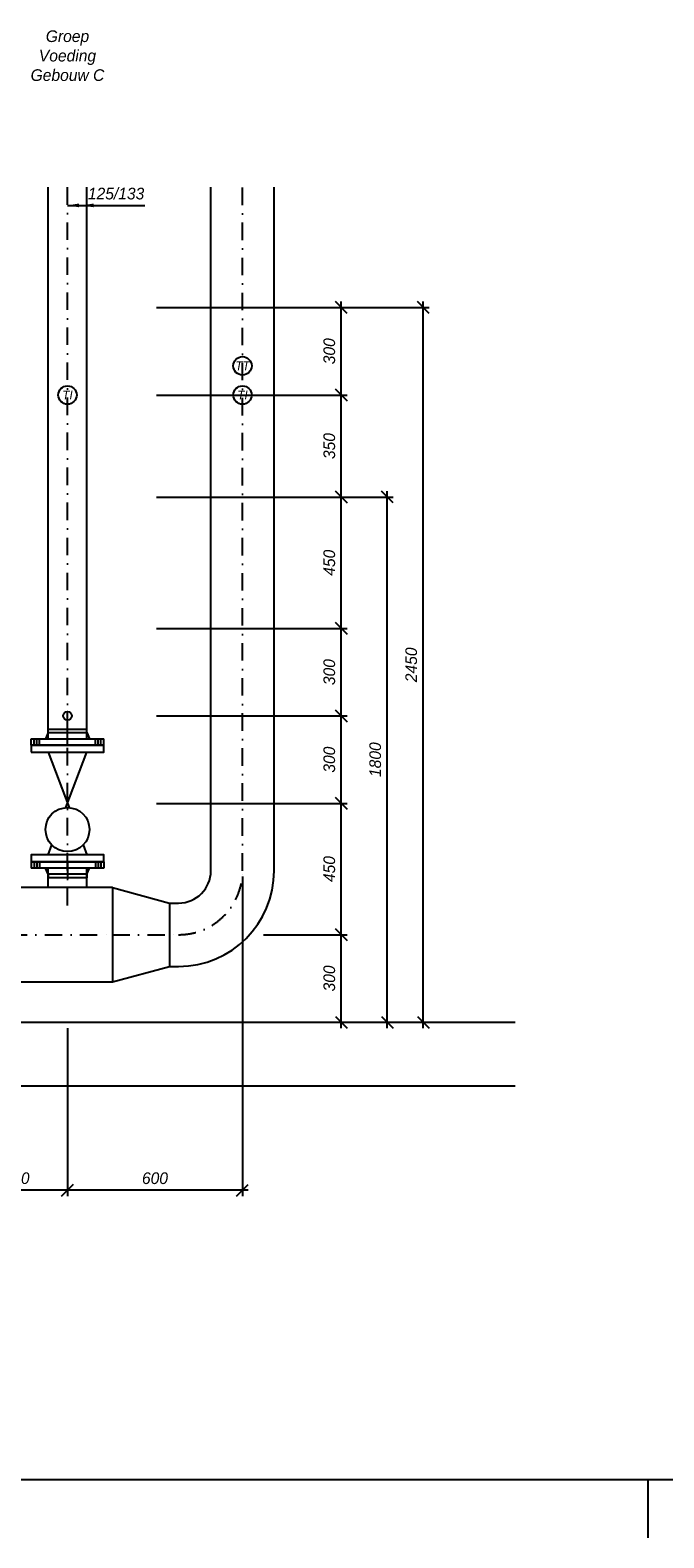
# Model space of a CAD drawing. Header units: millimetres. Extents: x -1610 to 15190, y -718 to 11182.
# Tile 4 of 12: x 4672 to 6845, y -718 to 4451. Entities that reach past the tile are written whole.
import ezdxf
from ezdxf.enums import TextEntityAlignment as Align

# ---------------------------------------------------------------- set-up
doc = ezdxf.new("R2010")
doc.units = ezdxf.units.MM
doc.header["$LTSCALE"] = 20
for name, pattern in [('B0701', [2.34375, 1.5625, -0.78125]), ('B0703', [4.6875, 3.125, -1.5625]), ('CENTER2', [6, 3, -1.5, 0, -1.5])]:
    doc.linetypes.add(name, pattern=pattern)
doc.layers.get('0').update_dxf_attribs({"linetype": 'CONTINUOUS'})
doc.layers.get('DEFPOINTS').update_dxf_attribs({"linetype": 'CONTINUOUS'})
for name, color, linetype in [('Bouwkundig', 8, 'CONTINUOUS'), ('SCHERMER_KADER', 7, 'CONTINUOUS'), ('SCHERMER_ONDERHOEK', 7, 'CONTINUOUS'), ('WL-hidden', 8, 'B0701'), ('WL56cv-R', 5, 'B0703'), ('WL56cv-symbool', 3, 'CONTINUOUS'), ('WL56cv-symbool_HL', 7, 'CENTER2'), ('WM-maatvoering', 7, 'CONTINUOUS'), ('WT-tekst', 7, 'CONTINUOUS')]:
    doc.layers.add(name, color=color, linetype=linetype)
doc.styles.add('B-01', font='GOTHICI.TTF')
doc.styles.add('SANSSERIF', font='sanss___.ttf')
doc.styles.add('SANSSERIFBOLD', font='sanssb__.ttf')
doc.dimstyles.new('SCHERMER', dxfattribs={"dimscale": 20, "dimtxt": 2, "dimasz": 2, "dimexe": 1, "dimexo": 1, "dimgap": 1, "dimtad": 1, "dimdec": 0, "dimzin": 0, "dimdsep": 46, "dimtxsty": 'B-01', "dimblk1": 'OBLIQUE', "dimblk2": 'OBLIQUE', "dimsah": 1, "dimcen": -3, "dimdle": 1, "dimclrd": 256, "dimclre": 256, "dimclrt": 256, "dimadec": 0, "dimazin": 0, "dimtfac": 0.75, "dimtdec": 0, "dimtmove": 0, "dimatfit": 1, "dimfxl": 1, "dimtvp": 1.5, "dimtolj": 1, "dimtzin": 0, "dimlwd": -1, "dimlwe": -1, "dimarcsym": 0})

# ---------------------------------------------------------------- blocks, each defined once
blk = doc.blocks.new('A1')
at = {"layer": 'SCHERMER_KADER', "color": 8, "linetype": 'Continuous'}
blk.add_line((-820, 0), (0, 0), dxfattribs=at)
at = {"layer": 'SCHERMER_KADER', "color": 9}
blk.add_line((-410, 0), (-410, -10), dxfattribs=at)
at = {"layer": 'SCHERMER_ONDERHOEK', "width": 1.32}
for tag, height, style, p in [('WIJZA', 1.8, 'SANSSERIF', (-161.01, 168.4)), ('WIJZG', 1.8, 'SANSSERIF', (-75.51, 168.4)), ('OMSCHRIJVINGA', 1.8, 'SANSSERIF', (-161.01, 162)), ('OMSCHRIJVINGG', 1.8, 'SANSSERIF', (-75.51, 162)), ('WIJZB', 1.8, 'SANSSERIF', (-161.01, 155.6)), ('WIJZH', 1.8, 'SANSSERIF', (-75.51, 155.6)), ('OMSCHRIJVINGB', 1.8, 'SANSSERIF', (-161.01, 149.2)), ('OMSCHRIJVINGH', 1.8, 'SANSSERIF', (-75.51, 149.2)), ('WIJZC', 1.8, 'SANSSERIF', (-161.01, 142.8)), ('WIJZI', 1.8, 'SANSSERIF', (-75.51, 142.8)), ('OMSCHRIJVINGC', 1.8, 'SANSSERIF', (-161.01, 136.4)), ('OMSCHRIJVINGI', 1.8, 'SANSSERIF', (-75.51, 136.4)), ('WIJZD', 1.8, 'SANSSERIF', (-161.01, 130)), ('WIJZJ', 1.8, 'SANSSERIF', (-75.51, 130)), ('OMSCHRIJVINGD', 1.8, 'SANSSERIF', (-161.01, 123.6)), ('OMSCHRIJVINGJ', 1.8, 'SANSSERIF', (-75.51, 123.6)), ('WIJZE', 1.8, 'SANSSERIF', (-161.01, 117.2)), ('WIJZK', 1.8, 'SANSSERIF', (-75.51, 117.2)), ('OMSCHRIJVINGE', 1.8, 'SANSSERIF', (-161.01, 110.8)), ('OMSCHRIJVINGK', 1.8, 'SANSSERIF', (-75.51, 110.8)), ('WIJZF', 1.8, 'SANSSERIF', (-161.01, 104.4)), ('WIJZL', 1.8, 'SANSSERIF', (-75.51, 104.4)), ('OMSCHRIJVINGF', 1.8, 'SANSSERIF', (-161.01, 98)), ('OMSCHRIJVINGL', 1.8, 'SANSSERIF', (-75.51, 98)), ('BENAMING', 2.34, 'SANSSERIFBOLD', (-161.26, 58)), ('BENAMING2', 2.34, 'SANSSERIFBOLD', (-161.26, 51.6)), ('BETREFT', 2.34, 'SANSSERIFBOLD', (-161.26, 45.2)), ('SCHAAL', 1.8, 'SANSSERIF', (-161.26, 38.8)), ('DATUM', 1.8, 'SANSSERIF', (-161.26, 26)), ('NR', 1.8, 'SANSSERIF', (-125.23, 19.6)), ('A?', 1.8, 'SANSSERIF', (-72.69, 19.6)), ('DD', 1.8, 'SANSSERIF', (-125.23, 13.2)), ('TEKNR.', 2.34, 'SANSSERIFBOLD', (-72.69, 13.2))]:
    blk.add_attdef(tag, text='', height=height, dxfattribs=dict(at, style=style)).set_placement(p, align=Align.MIDDLE_LEFT)
at = {"layer": 'SCHERMER_ONDERHOEK', "style": 'SANSSERIF', "oblique": 15, "width": 1.32}
blk.add_attdef('STATUS', (-179.5, 76.8), '', height=3.5, dxfattribs=at)
blk = doc.blocks.new('_OBLIQUE')
at = {"color": 0, "linetype": 'ByBlock'}
blk.add_line((-0.5, -0.5), (0.5, 0.5), dxfattribs=at)
blk = doc.blocks.new('*D34')
at = {"layer": 'DEFPOINTS', "color": 0, "transparency": 16777216}
for p in [(5084.8, 2850), (5896.3, 2850), (5084.8, 1050)]:
    blk.add_point(p, dxfattribs=at)
at = {"layer": 'WM-maatvoering', "transparency": 16777216}
for p, q in [((5104.8, 2850), (5916.3, 2850)), ((5896.3, 1030), (5896.3, 2870)), ((5104.8, 1050), (5916.3, 1050))]:
    blk.add_line(p, q, dxfattribs=at)
at = {"layer": 'WM-maatvoering', "transparency": 16777216, "xscale": 40, "yscale": 40, "zscale": 40}
for p, rotation in [((5896.3, 2850), 90), ((5896.3, 1050), 270)]:
    blk.add_blockref('_OBLIQUE', p, dxfattribs=dict(at, rotation=rotation))
at = {"layer": 'WM-maatvoering', "transparency": 16777216, "insert": (5855.4, 1950), "char_height": 40, "attachment_point": 5, "rotation": 90, "style": 'B-01'}
blk.add_mtext('\\A1;1800', dxfattribs=at)
blk = doc.blocks.new('*D35')
at = {"layer": 'DEFPOINTS', "color": 0, "transparency": 16777216}
for p in [(5084.8, 3500), (6019.7, 3500), (5084.8, 1050)]:
    blk.add_point(p, dxfattribs=at)
at = {"layer": 'WM-maatvoering', "transparency": 16777216}
for p, q in [((6019.7, 1030), (6019.7, 3520)), ((5104.8, 3500), (6039.7, 3500)), ((5104.8, 1050), (6039.7, 1050))]:
    blk.add_line(p, q, dxfattribs=at)
at = {"layer": 'WM-maatvoering', "transparency": 16777216, "xscale": 40, "yscale": 40, "zscale": 40}
for p, rotation in [((6019.7, 3500), 90), ((6019.7, 1050), 270)]:
    blk.add_blockref('_OBLIQUE', p, dxfattribs=dict(at, rotation=rotation))
at = {"layer": 'WM-maatvoering', "transparency": 16777216, "insert": (5978.8, 2275), "char_height": 40, "attachment_point": 5, "rotation": 90, "style": 'B-01'}
blk.add_mtext('\\A1;2450', dxfattribs=at)
blk = doc.blocks.new('*D36')
at = {"layer": 'DEFPOINTS', "color": 0, "transparency": 16777216}
for p in [(5084.8, 2850), (5738.7, 2850), (5084.8, 2400)]:
    blk.add_point(p, dxfattribs=at)
at = {"layer": 'WM-maatvoering', "transparency": 16777216}
for p, q in [((5104.8, 2850), (5758.7, 2850)), ((5738.7, 2380), (5738.7, 2870)), ((5104.8, 2400), (5758.7, 2400))]:
    blk.add_line(p, q, dxfattribs=at)
at = {"layer": 'WM-maatvoering', "transparency": 16777216, "xscale": 40, "yscale": 40, "zscale": 40}
for p, rotation in [((5738.7, 2850), 90), ((5738.7, 2400), 270)]:
    blk.add_blockref('_OBLIQUE', p, dxfattribs=dict(at, rotation=rotation))
at = {"layer": 'WM-maatvoering', "transparency": 16777216, "insert": (5697.9, 2625), "char_height": 40, "attachment_point": 5, "rotation": 90, "style": 'B-01'}
blk.add_mtext('\\A1;450', dxfattribs=at)
blk = doc.blocks.new('*D37')
at = {"layer": 'DEFPOINTS', "color": 0, "transparency": 16777216}
for p in [(4450, 1050), (4800, 1050), (4450, 474.2)]:
    blk.add_point(p, dxfattribs=at)
at = {"layer": 'WM-maatvoering', "transparency": 16777216}
for p, q in [((4450, 1030), (4450, 454.2)), ((4800, 1030), (4800, 454.2)), ((4820, 474.2), (4430, 474.2))]:
    blk.add_line(p, q, dxfattribs=at)
at = {"layer": 'WM-maatvoering', "transparency": 16777216, "xscale": 40, "yscale": 40, "zscale": 40, "rotation": 180}
blk.add_blockref('_OBLIQUE', (4450, 474.2), dxfattribs=at)
at = {"layer": 'WM-maatvoering', "transparency": 16777216, "xscale": 40, "yscale": 40, "zscale": 40}
blk.add_blockref('_OBLIQUE', (4800, 474.2), dxfattribs=at)
at = {"layer": 'WM-maatvoering', "transparency": 16777216, "insert": (4625, 515.1), "char_height": 40, "attachment_point": 5, "style": 'B-01'}
blk.add_mtext('\\A1;350', dxfattribs=at)
blk = doc.blocks.new('*D38')
at = {"layer": 'DEFPOINTS', "color": 0, "transparency": 16777216}
for p in [(5084.8, 1800), (5738.7, 1800), (5452.5, 1350)]:
    blk.add_point(p, dxfattribs=at)
at = {"layer": 'WM-maatvoering', "transparency": 16777216}
for p, q in [((5738.7, 1330), (5738.7, 1820)), ((5104.8, 1800), (5758.7, 1800)), ((5472.5, 1350), (5758.7, 1350))]:
    blk.add_line(p, q, dxfattribs=at)
at = {"layer": 'WM-maatvoering', "transparency": 16777216, "xscale": 40, "yscale": 40, "zscale": 40}
for p, rotation in [((5738.7, 1800), 90), ((5738.7, 1350), 270)]:
    blk.add_blockref('_OBLIQUE', p, dxfattribs=dict(at, rotation=rotation))
at = {"layer": 'WM-maatvoering', "transparency": 16777216, "insert": (5697.9, 1575), "char_height": 40, "attachment_point": 5, "rotation": 90, "style": 'B-01'}
blk.add_mtext('\\A1;450', dxfattribs=at)
blk = doc.blocks.new('*D39')
at = {"layer": 'DEFPOINTS', "color": 0, "transparency": 16777216}
for p in [(5084.8, 2400), (5738.7, 2400), (5084.8, 2100)]:
    blk.add_point(p, dxfattribs=at)
at = {"layer": 'WM-maatvoering', "transparency": 16777216}
for p, q in [((5104.8, 2400), (5758.7, 2400)), ((5738.7, 2080), (5738.7, 2420)), ((5104.8, 2100), (5758.7, 2100))]:
    blk.add_line(p, q, dxfattribs=at)
at = {"layer": 'WM-maatvoering', "transparency": 16777216, "xscale": 40, "yscale": 40, "zscale": 40}
for p, rotation in [((5738.7, 2400), 90), ((5738.7, 2100), 270)]:
    blk.add_blockref('_OBLIQUE', p, dxfattribs=dict(at, rotation=rotation))
at = {"layer": 'WM-maatvoering', "transparency": 16777216, "insert": (5697.9, 2250), "char_height": 40, "attachment_point": 5, "rotation": 90, "style": 'B-01'}
blk.add_mtext('\\A1;300', dxfattribs=at)
blk = doc.blocks.new('*D40')
at = {"layer": 'DEFPOINTS', "color": 0, "transparency": 16777216}
for p in [(5084.8, 2100), (5738.7, 2100), (5084.8, 1800)]:
    blk.add_point(p, dxfattribs=at)
at = {"layer": 'WM-maatvoering', "transparency": 16777216}
for p, q in [((5738.7, 1780), (5738.7, 2120)), ((5104.8, 2100), (5758.7, 2100)), ((5104.8, 1800), (5758.7, 1800))]:
    blk.add_line(p, q, dxfattribs=at)
at = {"layer": 'WM-maatvoering', "transparency": 16777216, "xscale": 40, "yscale": 40, "zscale": 40}
for p, rotation in [((5738.7, 2100), 90), ((5738.7, 1800), 270)]:
    blk.add_blockref('_OBLIQUE', p, dxfattribs=dict(at, rotation=rotation))
at = {"layer": 'WM-maatvoering', "transparency": 16777216, "insert": (5697.9, 1950), "char_height": 40, "attachment_point": 5, "rotation": 90, "style": 'B-01'}
blk.add_mtext('\\A1;300', dxfattribs=at)
blk = doc.blocks.new('*D41')
at = {"layer": 'DEFPOINTS', "color": 0, "transparency": 16777216}
for p in [(5452.5, 1350), (5738.7, 1350), (5084.8, 1050)]:
    blk.add_point(p, dxfattribs=at)
at = {"layer": 'WM-maatvoering', "transparency": 16777216}
for p, q in [((5472.5, 1350), (5758.7, 1350)), ((5738.7, 1030), (5738.7, 1370)), ((5104.8, 1050), (5758.7, 1050))]:
    blk.add_line(p, q, dxfattribs=at)
at = {"layer": 'WM-maatvoering', "transparency": 16777216, "xscale": 40, "yscale": 40, "zscale": 40}
for p, rotation in [((5738.7, 1350), 90), ((5738.7, 1050), 270)]:
    blk.add_blockref('_OBLIQUE', p, dxfattribs=dict(at, rotation=rotation))
at = {"layer": 'WM-maatvoering', "transparency": 16777216, "insert": (5697.9, 1200), "char_height": 40, "attachment_point": 5, "rotation": 90, "style": 'B-01'}
blk.add_mtext('\\A1;300', dxfattribs=at)
blk = doc.blocks.new('DN125-PN10')
for p, q in [((-66.5, 43), (-66.5, 55)), ((-66.5, 55), (66.5, 55)), ((66.5, 43), (66.5, 55)), ((-125, 22), (125, 22)), ((-125, 0), (125, 0)), ((-66.5, 43), (-75, 22)), ((-66.5, 43), (66.5, 43)), ((66.5, 43), (75, 22))]:
    blk.add_line(p, q)
at = {"layer": 'WL-hidden'}
for p, q in [((-114, 0), (-114, 22)), ((-96, 0), (-96, 22)), ((96, 0), (96, 22)), ((114, 0), (114, 22))]:
    blk.add_line(p, q, dxfattribs=at)
at = {"layer": 'WL56cv-symbool_HL'}
for p, q in [((0, 0), (0, 75.8)), ((-125, 0), (-125, 22)), ((-105, 0), (-105, 22)), ((105, 0), (105, 22)), ((125, 0), (125, 22))]:
    blk.add_line(p, q, dxfattribs=at)
blk = doc.blocks.new('STAF125')
for p, q in [((-66.5, 176), (5.4, -14.3)), ((-5.4, -14.3), (66.5, 176)), ((-66.5, -176), (-53.7, -142.1)), ((53.7, -142.1), (66.5, -176))]:
    blk.add_line(p, q)
for points in [[(-125, 176), (125, 176), (125, 200), (-125, 200)], [(-125, -200), (125, -200), (125, -176), (-125, -176)]]:
    blk.add_lwpolyline(points, close=True)
blk.add_circle((0, -89.4), 75.2)
blk.add_blockref('DN125-PN10', (0, 200))
at = {"rotation": 180}
blk.add_blockref('DN125-PN10', (0, -200), dxfattribs=at)
blk = doc.blocks.new('*D42')
at = {"layer": 'DEFPOINTS', "color": 0, "transparency": 16777216}
for p in [(5084.8, 3500), (5738.7, 3500), (5084.8, 3200)]:
    blk.add_point(p, dxfattribs=at)
at = {"layer": 'WM-maatvoering', "transparency": 16777216}
for p, q in [((5738.7, 3180), (5738.7, 3520)), ((5104.8, 3500), (5758.7, 3500)), ((5104.8, 3200), (5758.7, 3200))]:
    blk.add_line(p, q, dxfattribs=at)
at = {"layer": 'WM-maatvoering', "transparency": 16777216, "xscale": 40, "yscale": 40, "zscale": 40}
for p, rotation in [((5738.7, 3500), 90), ((5738.7, 3200), 270)]:
    blk.add_blockref('_OBLIQUE', p, dxfattribs=dict(at, rotation=rotation))
at = {"layer": 'WM-maatvoering', "transparency": 16777216, "insert": (5697.9, 3350), "char_height": 40, "attachment_point": 5, "rotation": 90, "style": 'B-01'}
blk.add_mtext('\\A1;300', dxfattribs=at)
blk = doc.blocks.new('*D43')
at = {"layer": 'DEFPOINTS', "color": 0, "transparency": 16777216}
for p in [(5084.8, 3200), (5738.7, 3200), (5084.8, 2850)]:
    blk.add_point(p, dxfattribs=at)
at = {"layer": 'WM-maatvoering', "transparency": 16777216}
for p, q in [((5738.7, 2830), (5738.7, 3220)), ((5104.8, 3200), (5758.7, 3200)), ((5104.8, 2850), (5758.7, 2850))]:
    blk.add_line(p, q, dxfattribs=at)
at = {"layer": 'WM-maatvoering', "transparency": 16777216, "xscale": 40, "yscale": 40, "zscale": 40}
for p, rotation in [((5738.7, 3200), 90), ((5738.7, 2850), 270)]:
    blk.add_blockref('_OBLIQUE', p, dxfattribs=dict(at, rotation=rotation))
at = {"layer": 'WM-maatvoering', "transparency": 16777216, "insert": (5697.9, 3025), "char_height": 40, "attachment_point": 5, "rotation": 90, "style": 'B-01'}
blk.add_mtext('\\A1;350', dxfattribs=at)
blk = doc.blocks.new('*D79')
at = {"layer": 'DEFPOINTS', "color": 0, "transparency": 16777216}
for p in [(5400.1, 1569), (4800, 1050), (4800, 474.2)]:
    blk.add_point(p, dxfattribs=at)
at = {"layer": 'WM-maatvoering', "transparency": 16777216}
for p, q in [((5400.1, 1549), (5400.1, 454.2)), ((4800, 1030), (4800, 454.2)), ((5420.1, 474.2), (4780, 474.2))]:
    blk.add_line(p, q, dxfattribs=at)
at = {"layer": 'WM-maatvoering', "transparency": 16777216, "xscale": 40, "yscale": 40, "zscale": 40, "rotation": 180}
blk.add_blockref('_OBLIQUE', (4800, 474.2), dxfattribs=at)
at = {"layer": 'WM-maatvoering', "transparency": 16777216, "xscale": 40, "yscale": 40, "zscale": 40}
blk.add_blockref('_OBLIQUE', (5400.1, 474.2), dxfattribs=at)
at = {"layer": 'WM-maatvoering', "transparency": 16777216, "insert": (5100, 515), "char_height": 40, "attachment_point": 5, "style": 'B-01'}
blk.add_mtext('\\A1;600', dxfattribs=at)

msp = doc.modelspace()

# ---------------------------------------------------------------- linework, layer by layer
at = {"layer": 'Bouwkundig'}
for p, q in [((1956.7, 1050), (6334.8, 1050)), ((1956.7, 832.1), (6334.8, 832.1))]:
    msp.add_line(p, q, dxfattribs=at)
at = {"layer": 'WL56cv-R', "linetype": 'Continuous'}
for p, q in [((4733.5, 2024), (4733.5, 3912.3)), ((4866.5, 2024), (4866.5, 3912.3)), ((5291.6, 1569), (5291.6, 3912.3)), ((5508.6, 1569), (5508.6, 3912.3)), ((4733.5, 1512), (4733.5, 1576)), ((4866.5, 1512), (4866.5, 1576)), ((4954, 1512), (5149.3, 1458.5)), ((5149.3, 1458.5), (5149.3, 1241.5)), ((5149.3, 1458.5), (5181.1, 1458.5)), ((4954, 1188), (5149.3, 1241.5)), ((5149.3, 1241.5), (5181.1, 1241.5))]:
    msp.add_line(p, q, dxfattribs=at)
for radius in [327.5, 110.5]:
    msp.add_arc((5181.1, 1569), radius, 270, 0, dxfattribs=at)
at = {"layer": 'WL56cv-symbool'}
for p, q in [((4954, 1512), (2196, 1512)), ((4954, 1512), (4954, 1188)), ((2196, 1188), (4954, 1188))]:
    msp.add_line(p, q, dxfattribs=at)
for centre, radius in [((5400.1, 3300), 31.5), ((4800, 3200), 31.5), ((5400.1, 3200), 31.5), ((4800, 2100), 14.9)]:
    msp.add_circle(centre, radius, dxfattribs=at)
at = {"layer": 'WL56cv-symbool_HL'}
for p, q in [((4800, 1450), (4800, 3912.3)), ((5400.1, 1569), (5400.1, 3912.3)), ((2200, 1350), (4954, 1350)), ((4954, 1350), (5181.7, 1350))]:
    msp.add_line(p, q, dxfattribs=at)
msp.add_arc((5181.1, 1569), 219, 270, 0, dxfattribs=at)

# ---------------------------------------------------------------- block references
at = {"xscale": 20, "yscale": 20, "zscale": 20}
msp.add_blockref('A1', (14990, -517.5), dxfattribs=at)
at = {"layer": 'WL56cv-symbool'}
msp.add_blockref('STAF125', (4800, 1800), dxfattribs=at)

# ---------------------------------------------------------------- texts
at = {"layer": 'WT-tekst', "style": 'B-01'}
for s, p in [('TT', (5400.1, 3300)), ('TI', (4800, 3200)), ('TI', (5400.1, 3200))]:
    msp.add_text(s, height=30, dxfattribs=at).set_placement(p, align=Align.MIDDLE)
at = {"layer": 'WT-tekst', "insert": (4800, 4450), "char_height": 40, "width": 300, "attachment_point": 2, "style": 'B-01'}
msp.add_mtext('Groep\\PVoeding\\PGebouw C', dxfattribs=at)
at = {"layer": 'WT-tekst', "insert": (4870, 3870), "char_height": 40, "attachment_point": 7, "style": 'B-01'}
msp.add_mtext('125/133', dxfattribs=at)

# ---------------------------------------------------------------- dimensions: what is measured, and where the dimension line sits
at = {"layer": 'WM-maatvoering'}
for base, p1, p2, angle, picture, middle in [((6019.7, 3500), (5084.8, 1050), (5084.8, 3500), 90, '*D35', (5978.8, 2275)), ((5738.7, 3500), (5084.8, 3200), (5084.8, 3500), 90, '*D42', (5697.9, 3350)), ((5738.7, 3200), (5084.8, 2850), (5084.8, 3200), 90, '*D43', (5697.9, 3025)), ((5896.3, 2850), (5084.8, 1050), (5084.8, 2850), 90, '*D34', (5855.4, 1950)), ((5738.7, 2850), (5084.8, 2400), (5084.8, 2850), 90, '*D36', (5697.9, 2625)), ((5738.7, 2400), (5084.8, 2100), (5084.8, 2400), 90, '*D39', (5697.9, 2250)), ((5738.7, 2100), (5084.8, 1800), (5084.8, 2100), 90, '*D40', (5697.9, 1950)), ((5738.7, 1800), (5452.5, 1350), (5084.8, 1800), 90, '*D38', (5697.9, 1575)), ((4800, 474.2), (5400.1, 1569), (4800, 1050), 180, '*D79', (5100, 515)), ((5738.7, 1350), (5084.8, 1050), (5452.5, 1350), 90, '*D41', (5697.9, 1200))]:
    dim = msp.add_linear_dim(base=base, p1=p1, p2=p2, angle=angle, dimstyle='SCHERMER', dxfattribs=at)
    dim.commit()
    dim.dimension.update_dxf_attribs({"geometry": picture, "text_midpoint": middle})
dim = msp.add_linear_dim(base=(4450, 474.2), p1=(4800, 1050), p2=(4450, 1050), dimstyle='SCHERMER', dxfattribs=at)
dim.commit()
dim.dimension.update_dxf_attribs({"geometry": '*D37', "text_midpoint": (4625, 515.1)})

# ---------------------------------------------------------------- leaders
at = {"layer": 'WT-tekst', "annotation_type": 0, "has_hookline": 1, "hookline_direction": 0, "text_width": 194.7}
msp.add_leader([(4800, 3850), (4850, 3850)], dimstyle='SCHERMER', dxfattribs=at)
at = {"layer": 'WT-tekst'}
msp.add_leader([(4850, 3850), (4900, 3850)], dimstyle='SCHERMER', dxfattribs=at)

doc.saveas('drawing.dxf')
